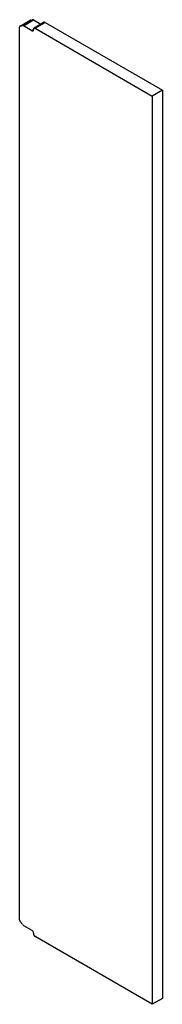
# Model space of a CAD drawing. Header units: inches. Extents: x 38 to 223, y 11 to 118.
# Tile 3 of 3: x 215 to 223, y 66 to 118. Entities that reach past the tile are written whole.
import ezdxf

# ---------------------------------------------------------------- set-up
doc = ezdxf.new("R2010")
doc.units = ezdxf.units.IN
doc.header["$MEASUREMENT"] = 0
doc.layers.add('Visible Edges(ANSI)', color=7, linetype='Continuous', lineweight=25)
doc.layers.add('Visible Tangent Edges(ANSI)', color=7, linetype='Continuous', lineweight=25)

msp = doc.modelspace()

# ---------------------------------------------------------------- linework, layer by layer
at = {"layer": 'Visible Edges(ANSI)'}
for p, q in [((215.371, 117.554), (215.901, 117.861)), ((216.075, 117.871), (216.457, 117.65)), ((215.345, 70.668), (215.345, 117.497)), ((215.986, 117.31), (215.545, 117.565)), ((216.074, 117.386), (216.074, 117.361)), ((216.63, 117.75), (216.1, 117.444)), ((216.162, 117.437), (222.32, 113.882)), ((216.693, 117.744), (222.85, 114.189)), ((222.85, 114.189), (222.32, 113.882)), ((222.85, 114.189), (222.85, 66.535)), ((222.32, 113.882), (222.32, 66.228)), ((215.545, 70.37), (215.986, 70.115)), ((216.074, 69.962), (216.074, 69.937)), ((222.32, 66.228), (216.162, 69.783)), ((222.85, 66.535), (222.32, 66.228))]:
    msp.add_line(p, q, dxfattribs=at)
for centre, major_axis, start_param, end_param in [((215.964, 117.752), (-0.063, 0.108), 5.909304, 6.283185), ((215.787, 118.322), (0.25, -0.433), 5.909304, 6.207729), ((216.075, 117.769), (-0.063, 0.108), 5.497787, 6.207729), ((215.433, 117.446), (-0.063, 0.108), 5.909304, 7.068583), ((215.257, 118.016), (0.25, -0.433), 5.909304, 6.207729), ((215.545, 117.463), (-0.063, 0.108), 5.497787, 6.207729), ((215.986, 117.412), (0.063, -0.108), 5.497787, 7.068583), ((216.162, 117.335), (-0.063, 0.108), 5.497787, 7.068583), ((216.693, 117.642), (-0.062, 0.108), 5.497787, 6.283185), ((215.433, 70.617), (-0.063, 0.108), 0.785398, 1.944678), ((215.257, 70.251), (0.25, -0.433), 1.646253, 1.944678), ((215.545, 70.472), (-0.062, 0.108), 1.646253, 2.356194), ((215.986, 70.013), (-0.063, 0.108), 3.926991, 5.497787), ((216.162, 69.886), (-0.062, 0.108), 0.785398, 2.356194)]:
    msp.add_ellipse(centre, major_axis=major_axis, ratio=0.57735, start_param=start_param, end_param=end_param, dxfattribs=at)
at = {"layer": 'Visible Tangent Edges(ANSI)'}
for p, q in [((215.398, 117.56), (215.928, 117.866)), ((216.017, 117.879), (215.487, 117.573)), ((215.545, 117.565), (216.075, 117.871)), ((216.074, 117.361), (215.986, 117.31)), ((216.162, 117.437), (216.693, 117.744))]:
    msp.add_line(p, q, dxfattribs=at)

doc.saveas('drawing.dxf')
